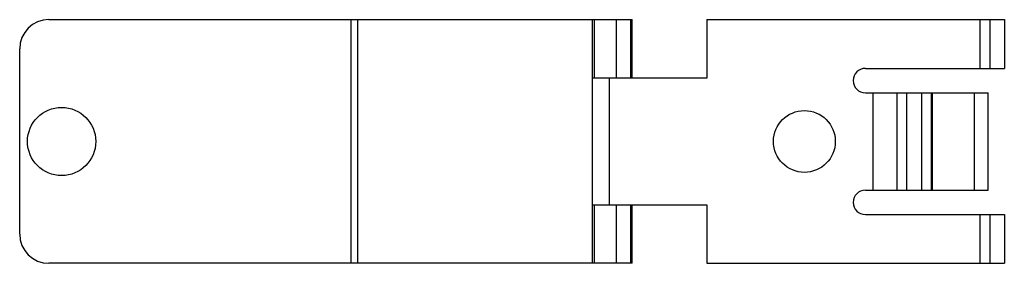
# Model space of a CAD drawing. Header units: millimetres. Extents: x 14 to 115, y 77 to 102.
import ezdxf

# ---------------------------------------------------------------- set-up
doc = ezdxf.new("R2010")
doc.units = ezdxf.units.MM
doc.header["$LTSCALE"] = 11.713582
doc.layers.get('0').update_dxf_attribs({"linetype": 'CONTINUOUS'})

msp = doc.modelspace()

# ---------------------------------------------------------------- linework, layer by layer
at = {"color": 7, "linetype": 'Continuous'}
for p, q in [((16.93, 102.02), (76.73, 102.02)), ((47.9, 102.02), (47.9, 77.02)), ((48.6, 77.02), (48.6, 102.02)), ((72.62, 102.02), (72.62, 77.02)), ((72.83, 102.02), (72.83, 96.02)), ((75.11, 96.02), (75.11, 102.02)), ((76.6, 96.02), (76.6, 102.02)), ((76.73, 96.02), (76.73, 102.02)), ((84.39, 102.02), (114.89, 102.02)), ((84.39, 102.02), (84.39, 96.02)), ((112.39, 102.02), (112.39, 97.02)), ((113.39, 102.02), (113.39, 97.02)), ((114.89, 102.02), (114.89, 97.02)), ((13.93, 80.02), (13.93, 99.02)), ((100.64, 97.02), (114.89, 97.02)), ((84.39, 96.02), (72.62, 96.02)), ((74.39, 83.02), (74.39, 96.02)), ((100.64, 94.52), (113.24, 94.52)), ((101.39, 94.52), (101.39, 84.52)), ((103.89, 84.52), (103.89, 94.52)), ((104.89, 84.52), (104.89, 94.52)), ((106.39, 94.52), (106.39, 84.52)), ((107.39, 94.52), (107.39, 84.52)), ((107.54, 84.52), (107.54, 94.52)), ((111.83, 84.52), (111.83, 94.52)), ((113.24, 84.52), (113.24, 94.52)), ((100.64, 84.52), (113.24, 84.52)), ((72.62, 83.02), (84.39, 83.02)), ((72.83, 83.02), (72.83, 77.02)), ((75.11, 77.02), (75.11, 83.02)), ((76.6, 77.02), (76.6, 83.02)), ((76.73, 77.02), (76.73, 83.02)), ((84.39, 83.02), (84.39, 77.02)), ((100.64, 82.02), (114.89, 82.02)), ((112.39, 82.02), (112.39, 77.02)), ((113.39, 82.02), (113.39, 77.02)), ((114.89, 82.02), (114.89, 77.02)), ((76.73, 77.02), (16.93, 77.02)), ((84.39, 77.02), (114.89, 77.02))]:
    msp.add_line(p, q, dxfattribs=at)
for centre, radius in [((18.23, 89.52), 3.5), ((94.39, 89.52), 3.17)]:
    msp.add_circle(centre, radius, dxfattribs=at)
for centre, radius, start, end in [((16.93, 99.02), 3, 90, 180), ((100.64, 95.77), 1.25, 90, 270), ((100.64, 83.27), 1.25, 90, 270), ((16.93, 80.02), 3, 180, 270)]:
    msp.add_arc(centre, radius, start, end, dxfattribs=at)

doc.saveas('drawing.dxf')
